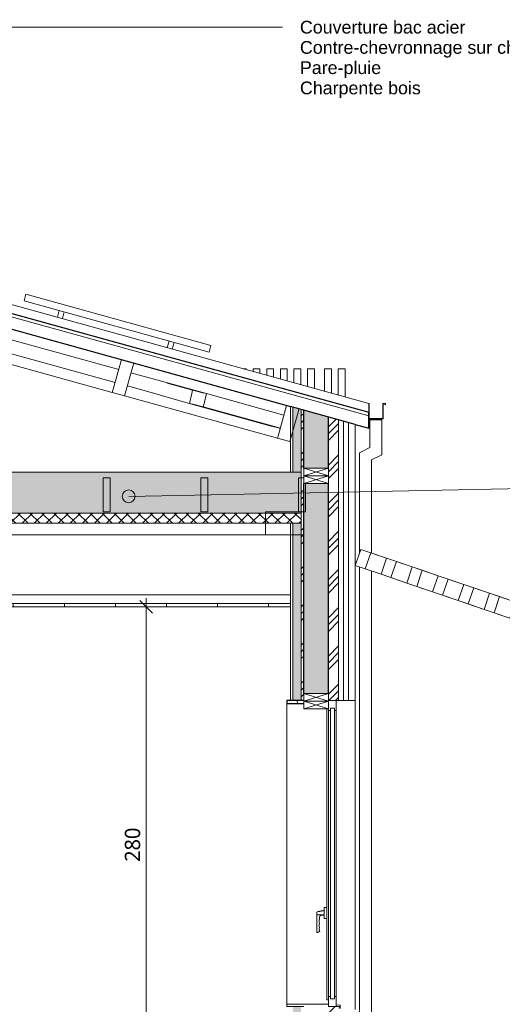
# Model space of a CAD drawing. Header units: millimetres. Extents: x -21851 to 219842, y -3161 to 6433.
# Tile 27 of 81: x 92057 to 94892, y 463 to 6252. Entities that reach past the tile are written whole.
import ezdxf

# ---------------------------------------------------------------- set-up
doc = ezdxf.new("R2010")
doc.units = ezdxf.units.MM
for name, color, linetype, lineweight in [('A-ANNO-DIMS', 211, 'Continuous', 9), ('A-ANNO-DIMS-50', 211, 'Continuous', 9), ('A-CLNG', 13, 'Continuous', 13), ('A-CLNG-FNSH', 13, 'Continuous', 13), ('A-CLNG-PATT', 13, 'Continuous', 13), ('A-DETL-GENF', 92, 'Continuous', 13), ('A-FLOR-FNSH', 192, 'Continuous', 13), ('A-FLOR-PATT', 8, 'Continuous', 13), ('A-GENM', 13, 'Continuous', 13), ('A-GLAZ', 151, 'Continuous', 13), ('A-GLAZ-CWMG', 51, 'Continuous', 13), ('A-ROOF', 132, 'Continuous', 13), ('A-ROOF-FNSH', 132, 'Continuous', 13), ('A-ROOF-MCUT', 132, 'Continuous', 13), ('A-WALL', 113, 'Continuous', 13), ('A-WALL-FNSH', 113, 'Continuous', 13), ('A-WALL-PATT', 111, 'Continuous', 13), ('G-ANNO-TEXT', 231, 'Continuous', 9), ('I-WALL', 2, 'Continuous', 13), ('Q-SPCQ', 91, 'Continuous', 13), ('S-BEAM', 12, 'Continuous', 13)]:
    doc.layers.add(name, color=color, linetype=linetype, lineweight=lineweight)
doc.styles.add('Arial', font='arial.ttf', dxfattribs={"height": 75})
doc.styles.add('Trebuchet MS', font='trebuc.ttf', dxfattribs={"height": 90})
doc.dimstyles.new('Cotes100e_Intérieur', dxfattribs={"dimscale": 304.8, "dimtxt": 92.785582, "dimasz": 0.246063, "dimexe": 0.164042, "dimexo": 0.0625, "dimgap": 0.032808, "dimtad": 1, "dimdec": 0, "dimlfac": 0.1, "dimzin": 0, "dimdsep": 46, "dimtxsty": 'Trebuchet MS', "dimblk1": 'OBLIQUE', "dimblk2": 'OBLIQUE', "dimsah": 1, "dimcen": 0.09, "dimdle": 0.164042, "dimazin": 0, "dimtfac": 1, "dimtdec": 4, "dimtix": 1, "dimtmove": 0, "dimatfit": 3, "dimfxl": 0.164042, "dimfxlon": 1, "dimtvp": 1, "dimtolj": 1, "dimtzin": 0, "dimarcsym": 2})
pattern_1 = [(45, (66518.88, 3183.11), (-112.2532, 112.2532), []), (45, (66558.56, 3183.11), (0, 224.5064), []), (45, (66479.19, 3183.11), (0, 224.5064), [])]
pattern_2 = [(135, (94028.144, 2036.093), (-177.7999, 88.8996), [15.715, -110.008]), (135, (93950.357, 2069.43), (-177.7999, 88.8996), [15.715, -110.008]), (135, (94028.145, 2080.54), (-177.7999, 88.8996), [15.715, -110.008]), (135, (93950.357, 2113.88), (-177.7999, 88.8996), [15.715, -110.008]), (161.565, (94017.032, 2047.206), (-355.59962, 88.89985), [35.141, -245.986]), (161.565, (93983.694, 2058.318), (-355.59962, 88.89985), [35.141, -245.986]), (161.565, (94017.032, 2091.656), (-355.59962, 88.89985), [35.141, -245.986]), (161.565, (93983.694, 2102.768), (-355.59962, 88.89985), [35.141, -245.986]), (225, (93950.357, 2047.205), (177.7999, 88.8996), [15.715, -110.008]), (225, (94028.145, 2080.54), (177.7999, 88.8996), [15.715, -110.008]), (225, (93950.357, 2091.655), (177.7999, 88.8996), [15.715, -110.008]), (225, (94028.145, 2124.99), (177.7999, 88.8996), [15.715, -110.008]), (198.435, (93983.694, 2058.318), (355.59962, 88.89985), [35.141, -245.986]), (198.435, (94017.032, 2069.43), (355.59962, 88.89985), [35.141, -245.986]), (198.435, (93983.694, 2102.768), (355.59962, 88.89985), [35.141, -245.986]), (198.435, (94017.032, 2113.88), (355.59962, 88.89985), [35.141, -245.986])]

# ---------------------------------------------------------------- blocks, each defined once
blk = doc.blocks.new('Family - Object-249874-COUPE JJ_50')
at = {"layer": 'A-GENM', "lineweight": 18}
for p, q in [((33189.6, 3043.1), (33221.9, 3137.8)), ((33221.9, 3137.8), (33189.6, 3043.1)), ((33221.9, 3137.8), (33189.6, 3043.1)), ((33221.9, 3137.8), (33189.6, 3043.1)), ((33221.9, 3137.8), (33280.4, 3117.8)), ((33280.4, 3117.8), (33221.9, 3137.8)), ((33280.4, 3117.8), (33221.9, 3137.8)), ((33373.3, 3086.2), (33221.9, 3137.8)), ((33248.1, 3023.2), (33280.4, 3117.8)), ((33280.4, 3117.8), (33373.3, 3086.2)), ((33373.3, 3086.2), (33341.1, 2991.5)), ((33373.3, 3086.2), (33341.1, 2991.5)), ((33373.3, 3086.2), (33341.1, 2991.5)), ((33341.1, 2991.5), (33373.3, 3086.2)), ((33341.1, 2991.5), (33373.3, 3086.2)), ((33524.8, 3034.6), (33373.3, 3086.2)), ((33431.8, 3066.2), (33373.3, 3086.2)), ((33431.8, 3066.2), (33373.3, 3086.2)), ((33373.3, 3086.2), (33431.8, 3066.2)), ((33248.1, 3023.2), (33189.6, 3043.1)), ((33189.6, 3043.1), (33248.1, 3023.2)), ((33189.6, 3043.1), (33248.1, 3023.2)), ((33189.6, 3043.1), (33341.1, 2991.5)), ((33341.1, 2991.5), (33248.1, 3023.2)), ((33399.6, 2971.6), (33431.8, 3066.2)), ((33431.8, 3066.2), (33524.8, 3034.6)), ((33524.8, 3034.6), (33492.5, 2939.9)), ((33492.5, 2939.9), (33524.8, 3034.6)), ((33492.5, 2939.9), (33524.8, 3034.6)), ((33524.8, 3034.6), (33492.5, 2939.9)), ((33524.8, 3034.6), (33492.5, 2939.9)), ((33676.2, 2982.9), (33524.8, 3034.6)), ((33524.8, 3034.6), (33583.3, 3014.6)), ((33583.3, 3014.6), (33524.8, 3034.6)), ((33583.3, 3014.6), (33524.8, 3034.6)), ((33551, 2920), (33583.3, 3014.6)), ((33583.3, 3014.6), (33676.2, 2982.9)), ((33341.1, 2991.5), (33492.5, 2939.9)), ((33341.1, 2991.5), (33399.6, 2971.6)), ((33341.1, 2991.5), (33399.6, 2971.6)), ((33399.6, 2971.6), (33341.1, 2991.5)), ((33492.5, 2939.9), (33399.6, 2971.6)), ((33676.2, 2982.9), (33644, 2888.3)), ((33644, 2888.3), (33676.2, 2982.9)), ((33644, 2888.3), (33676.2, 2982.9)), ((33676.2, 2982.9), (33644, 2888.3)), ((33676.2, 2982.9), (33644, 2888.3)), ((33827.7, 2931.3), (33676.2, 2982.9)), ((33734.7, 2963), (33676.2, 2982.9)), ((33734.7, 2963), (33676.2, 2982.9)), ((33676.2, 2982.9), (33734.7, 2963)), ((33702.5, 2868.4), (33734.7, 2963)), ((33734.7, 2963), (33827.7, 2931.3)), ((33492.5, 2939.9), (33644, 2888.3)), ((33551, 2920), (33492.5, 2939.9)), ((33492.5, 2939.9), (33551, 2920)), ((33492.5, 2939.9), (33551, 2920)), ((33644, 2888.3), (33551, 2920)), ((33795.4, 2836.7), (33827.7, 2931.3)), ((33795.4, 2836.7), (33827.7, 2931.3)), ((33827.7, 2931.3), (33795.4, 2836.7)), ((33827.7, 2931.3), (33795.4, 2836.7)), ((33827.7, 2931.3), (33795.4, 2836.7)), ((33886.2, 2911.4), (33827.7, 2931.3)), ((33886.2, 2911.4), (33827.7, 2931.3)), ((33827.7, 2931.3), (33886.2, 2911.4)), ((33979.1, 2879.7), (33827.7, 2931.3)), ((33853.9, 2816.8), (33886.2, 2911.4)), ((33886.2, 2911.4), (33979.1, 2879.7)), ((33644, 2888.3), (33795.4, 2836.7)), ((33702.5, 2868.4), (33644, 2888.3)), ((33644, 2888.3), (33702.5, 2868.4)), ((33644, 2888.3), (33702.5, 2868.4)), ((33795.4, 2836.7), (33702.5, 2868.4)), ((33795.4, 2836.7), (33853.9, 2816.8)), ((33795.4, 2836.7), (33853.9, 2816.8)), ((33853.9, 2816.8), (33795.4, 2836.7)), ((33795.4, 2836.7), (33946.9, 2785.1)), ((33946.9, 2785.1), (33979.1, 2879.7)), ((33979.1, 2879.7), (33946.9, 2785.1)), ((33946.9, 2785.1), (33979.1, 2879.7)), ((33979.1, 2879.7), (33946.9, 2785.1)), ((33979.1, 2879.7), (33946.9, 2785.1)), ((34037.6, 2859.8), (33979.1, 2879.7)), ((34037.6, 2859.8), (33979.1, 2879.7)), ((33979.1, 2879.7), (34037.6, 2859.8)), ((34130.6, 2828.1), (33979.1, 2879.7)), ((34005.4, 2765.1), (34037.6, 2859.8)), ((34037.6, 2859.8), (34130.6, 2828.1)), ((33946.9, 2785.1), (33853.9, 2816.8)), ((33946.9, 2785.1), (34005.4, 2765.1)), ((33946.9, 2785.1), (34005.4, 2765.1)), ((34005.4, 2765.1), (33946.9, 2785.1)), ((33946.9, 2785.1), (34098.3, 2733.5)), ((34098.3, 2733.5), (34130.6, 2828.1)), ((34098.3, 2733.5), (34130.6, 2828.1)), ((34130.6, 2828.1), (34098.3, 2733.5)), ((34130.6, 2828.1), (34098.3, 2733.5)), ((34130.6, 2828.1), (34098.3, 2733.5)), ((34130.6, 2828.1), (34189.1, 2808.2)), ((34189.1, 2808.2), (34130.6, 2828.1)), ((34189.1, 2808.2), (34130.6, 2828.1)), ((34282, 2776.5), (34130.6, 2828.1)), ((34156.8, 2713.5), (34189.1, 2808.2)), ((34189.1, 2808.2), (34282, 2776.5)), ((34098.3, 2733.5), (34005.4, 2765.1)), ((34098.3, 2733.5), (34156.8, 2713.5)), ((34098.3, 2733.5), (34156.8, 2713.5)), ((34156.8, 2713.5), (34098.3, 2733.5)), ((34098.3, 2733.5), (34249.8, 2681.9)), ((34282, 2776.5), (34249.8, 2681.9)), ((34282, 2776.5), (34249.8, 2681.9)), ((34282, 2776.5), (34249.8, 2681.9)), ((34249.8, 2681.9), (34282, 2776.5)), ((34249.8, 2681.9), (34282, 2776.5)), ((34433.5, 2724.9), (34282, 2776.5)), ((34282, 2776.5), (34340.5, 2756.6)), ((34340.5, 2756.6), (34282, 2776.5)), ((34340.5, 2756.6), (34282, 2776.5)), ((34308.3, 2661.9), (34340.5, 2756.6)), ((34340.5, 2756.6), (34433.5, 2724.9)), ((34433.5, 2724.9), (34401.2, 2630.3)), ((34433.5, 2724.9), (34428.5, 2710.3)), ((34428.5, 2710.3), (34433.5, 2724.9)), ((34428.5, 2710.3), (34433.5, 2724.9)), ((34433.5, 2724.9), (34428.5, 2710.3)), ((34452.4, 2718.5), (34433.5, 2724.9)), ((34492, 2705), (34433.5, 2724.9)), ((34492, 2705), (34433.5, 2724.9)), ((34433.5, 2724.9), (34452.4, 2718.5)), ((34249.8, 2681.9), (34156.8, 2713.5)), ((34249.8, 2681.9), (34401.2, 2630.3)), ((34308.3, 2661.9), (34249.8, 2681.9)), ((34249.8, 2681.9), (34308.3, 2661.9)), ((34249.8, 2681.9), (34308.3, 2661.9)), ((34409.7, 2590), (34409.7, 2710.3)), ((34459.7, 2710.3), (34409.7, 2710.3)), ((34452.4, 2718.5), (34449.6, 2710.3)), ((34449.6, 2710.3), (34452.4, 2718.5)), ((34452.4, 2718.5), (34492, 2705)), ((34452.4, 2718.5), (34492, 2705)), ((34492, 2705), (34452.4, 2718.5)), ((34492, 2705), (34452.4, 2718.5)), ((34452.4, 2718.5), (34492, 2705)), ((34492, 2705), (34452.4, 2718.5)), ((34452.4, 2718.5), (34492, 2705)), ((34492, 2705), (34452.4, 2718.5)), ((34452.4, 2718.5), (34492, 2705)), ((34492, 2705), (34452.4, 2718.5)), ((34452.4, 2718.5), (34492, 2705)), ((34492, 2705), (34452.4, 2718.5)), ((34452.4, 2718.5), (34492, 2705)), ((34492, 2705), (34452.4, 2718.5)), ((34452.4, 2718.5), (34492, 2705)), ((34492, 2705), (34452.4, 2718.5)), ((34452.4, 2718.5), (34492, 2705)), ((34492, 2705), (34452.4, 2718.5)), ((34452.4, 2718.5), (34492, 2705)), ((34452.4, 2718.5), (34492, 2705)), ((34492, 2705), (34452.4, 2718.5)), ((34452.4, 2718.5), (34492, 2705)), ((34459.7, 2590), (34459.7, 2710.3)), ((34492, 2705), (34459.7, 2610.3)), ((34459.7, 2610.3), (34492, 2705)), ((34459.7, 2610.3), (34492, 2705)), ((34492, 2705), (34459.7, 2610.3)), ((34401.2, 2630.3), (34308.3, 2661.9)), ((34409.7, 2655.2), (34401.2, 2630.3)), ((34401.2, 2630.3), (34409.7, 2655.2)), ((34401.2, 2630.3), (34409.7, 2655.2)), ((34409.7, 2655.2), (34401.2, 2630.3)), ((34401.2, 2630.3), (34409.7, 2627.4)), ((34409.7, 2627.4), (34401.2, 2630.3)), ((34401.2, 2630.3), (34409.7, 2627.4)), ((34401.2, 2630.3), (34459.7, 2610.3)), ((34459.7, 2590), (34409.7, 2590)), ((34409.7, 2590), (34409.7, 2540)), ((34459.7, 2540), (34459.7, 2590)), ((34409.7, 2540), (34459.7, 2540)), ((34409.7, 2440), (34409.7, 2540)), ((34459.7, 2440), (34459.7, 2540)), ((34459.7, 2440), (34409.7, 2440)), ((34409.7, 2440), (34409.7, 2390)), ((34459.7, 2390), (34459.7, 2440)), ((34409.7, 2390), (34459.7, 2390)), ((34409.7, 2290), (34409.7, 2390)), ((34459.7, 2290), (34459.7, 2390)), ((34459.7, 2290), (34409.7, 2290)), ((34409.7, 2290), (34409.7, 2240)), ((34459.7, 2240), (34459.7, 2290)), ((34409.7, 2240), (34459.7, 2240)), ((34409.7, 2140), (34409.7, 2240)), ((34459.7, 2140), (34459.7, 2240)), ((34459.7, 2140), (34409.7, 2140)), ((34409.7, 2140), (34409.7, 2090)), ((34409.7, 2090), (34459.7, 2090)), ((34409.7, 1990), (34409.7, 2090)), ((34459.7, 2090), (34459.7, 2140)), ((34459.7, 1990), (34459.7, 2090)), ((34459.7, 1990), (34409.7, 1990)), ((34409.7, 1990), (34409.7, 1940)), ((34459.7, 1940), (34459.7, 1990)), ((34409.7, 1940), (34459.7, 1940)), ((34409.7, 1840), (34409.7, 1940)), ((34459.7, 1840), (34459.7, 1940)), ((34459.7, 1840), (34409.7, 1840)), ((34409.7, 1840), (34409.7, 1790)), ((34459.7, 1790), (34459.7, 1840)), ((34409.7, 1790), (34459.7, 1790)), ((34409.7, 1690), (34409.7, 1790)), ((34459.7, 1690), (34459.7, 1790)), ((34459.7, 1690), (34409.7, 1690)), ((34409.7, 1690), (34409.7, 1640)), ((34459.7, 1640), (34459.7, 1690)), ((34409.7, 1640), (34459.7, 1640)), ((34409.7, 1540), (34409.7, 1640)), ((34459.7, 1540), (34459.7, 1640)), ((34459.7, 1540), (34409.7, 1540)), ((34409.7, 1540), (34409.7, 1490)), ((34459.7, 1490), (34459.7, 1540)), ((34409.7, 1390), (34409.7, 1490)), ((34409.7, 1490), (34459.7, 1490)), ((34459.7, 1390), (34459.7, 1490)), ((34459.7, 1390), (34409.7, 1390)), ((34409.7, 1390), (34409.7, 1340)), ((34459.7, 1340), (34459.7, 1390)), ((34409.7, 1340), (34459.7, 1340)), ((34409.7, 1240), (34409.7, 1340)), ((34459.7, 1240), (34459.7, 1340)), ((34459.7, 1240), (34409.7, 1240)), ((34409.7, 1240), (34409.7, 1190)), ((34459.7, 1190), (34459.7, 1240)), ((34409.7, 1090), (34409.7, 1190)), ((34409.7, 1190), (34459.7, 1190)), ((34459.7, 1090), (34459.7, 1190)), ((34459.7, 1090), (34409.7, 1090)), ((34409.7, 1090), (34409.7, 1040)), ((34459.7, 1040), (34459.7, 1090)), ((34409.7, 1040), (34459.7, 1040)), ((34409.7, 940), (34409.7, 1040)), ((34459.7, 940), (34459.7, 1040)), ((34459.7, 940), (34409.7, 940)), ((34409.7, 940), (34409.7, 890)), ((34459.7, 890), (34459.7, 940)), ((34409.7, 890), (34459.7, 890)), ((34409.7, 790), (34409.7, 890)), ((34459.7, 790), (34459.7, 890)), ((34459.7, 790), (34409.7, 790)), ((34409.7, 790), (34409.7, 740)), ((34459.7, 740), (34459.7, 790)), ((34409.7, 740), (34459.7, 740)), ((34409.7, 640), (34409.7, 740)), ((34459.7, 640), (34459.7, 740)), ((34459.7, 640), (34409.7, 640)), ((34409.7, 640), (34409.7, 590)), ((34459.7, 590), (34459.7, 640)), ((34409.7, 590), (34459.7, 590)), ((34409.7, 490), (34409.7, 590)), ((34459.7, 490), (34459.7, 590)), ((34459.7, 490), (34409.7, 490)), ((34409.7, 490), (34409.7, 440)), ((34459.7, 440), (34459.7, 490)), ((34409.7, 440), (34459.7, 440)), ((34409.7, 340), (34409.7, 440)), ((34459.7, 340), (34459.7, 440)), ((34459.7, 340), (34409.7, 340)), ((34409.7, 340), (34409.7, 290)), ((34409.7, 290), (34459.7, 290)), ((34409.7, 190), (34409.7, 290)), ((34459.7, 290), (34459.7, 340)), ((34459.7, 190), (34459.7, 290)), ((34459.7, 190), (34409.7, 190)), ((34409.7, 190), (34409.7, 140)), ((34459.7, 140), (34459.7, 190)), ((34409.7, 140), (34459.7, 140)), ((34409.7, 50), (34409.7, 140)), ((34459.7, 50), (34459.7, 140)), ((34459.7, 50), (34409.7, 50)), ((34409.7, 50), (34409.7, 0)), ((34409.7, 0), (34459.7, 0)), ((34459.7, 0), (34459.7, 50))]:
    blk.add_line(p, q, dxfattribs=at)
blk = doc.blocks.new('PU24-01_SAINTJULIEN_ReconstructionGroupeScolaire_APD_BriseSoleil_ifc-2-COUPE JJ_50')
at = {"layer": 'A-GENM', "color": 10, "lineweight": 18}
blk.add_blockref('Family - Object-249874-COUPE JJ_50', (0, 0), dxfattribs=at)
blk = doc.blocks.new('Family - IfcBeam - PANNE-251790-COUPE JJ_50')
at = {"layer": 'S-BEAM', "color": 10, "lineweight": 18}
for p, q in [((31815.7, 4253.2), (31767.7, 4080)), ((31823, 4251.2), (31815.7, 4253.2)), ((31888, 4233.2), (31823, 4251.2)), ((31882.6, 4213.7), (31888, 4233.2)), ((31834.6, 4040.5), (31882.6, 4213.7)), ((31767.7, 4080), (31762.3, 4060.5)), ((31762.3, 4060.5), (31827.3, 4042.5)), ((31827.3, 4042.5), (31834.6, 4040.5))]:
    blk.add_line(p, q, dxfattribs=at)
blk = doc.blocks.new('Family - IfcBeam - FP-251830-COUPE JJ_50')
at = {"layer": 'S-BEAM', "color": 10, "lineweight": 18}
for p, q in [((32860.4, 3558.5), (32856.6, 3558.5)), ((32856.6, 3558.5), (32856.6, 3377.4)), ((32886.6, 3558.5), (32860.4, 3558.5)), ((32896.6, 3358.5), (32896.6, 3526)), ((32856.6, 3377.4), (32856.6, 3358.5)), ((32856.6, 3358.5), (32892.9, 3358.5)), ((32892.9, 3358.5), (32896.6, 3358.5))]:
    blk.add_line(p, q, dxfattribs=at)
blk = doc.blocks.new('Family - IfcBeam - ENTRETOISE-251920-COUPE JJ_50')
at = {"layer": 'S-BEAM', "color": 10, "lineweight": 18}
for p, q in [((29858, 4733.9), (28896.7, 5000.5)), ((28896.7, 4917.5), (29836.6, 4656.8)), ((30828.9, 4464.6), (29930.3, 4713.8)), ((29908.9, 4636.7), (30807.5, 4387.6)), ((31799.7, 4195.4), (30901.1, 4444.6)), ((30879.8, 4367.5), (31778.3, 4118.3)), ((32114.9, 4108), (31872, 4175.4)), ((31850.6, 4098.3), (32066.2, 4038.5))]:
    blk.add_line(p, q, dxfattribs=at)
blk = doc.blocks.new('Family - IfcBeam - ENTRETOISE-252168-COUPE JJ_50')
at = {"layer": 'S-BEAM', "color": 10, "lineweight": 18}
for p, q in [((32234.2, 4073.5), (32084.6, 4115)), ((32114.9, 4108), (32151, 4099.3)), ((32315.3, 4053.8), (32151, 4099.3)), ((32229.5, 4054.3), (32215.4, 3995.8)), ((32234.2, 4073.5), (32229.5, 4054.3)), ((32294.6, 4058.8), (32234.2, 4073.5)), ((32315.3, 4053.8), (32294.6, 4058.8)), ((32301.4, 3996), (32315.3, 4053.8)), ((32057.5, 4039.6), (32057.8, 4040.8)), ((32057.5, 4039.6), (32215.4, 3995.8)), ((32215.4, 3995.8), (32235.7, 3990.8)), ((32296.6, 3976), (32301.4, 3996)), ((32235.7, 3990.8), (32296.6, 3976))]:
    blk.add_line(p, q, dxfattribs=at)
blk = doc.blocks.new('Family - IfcBeam - ENTRETOISE-252170-COUPE JJ_50')
at = {"layer": 'S-BEAM', "color": 10, "lineweight": 18}
for p, q in [((32151.1, 4099.1), (32126.3, 4105.2)), ((32770.8, 3927.2), (32315.3, 4053.6)), ((32057.7, 4040.9), (32057.4, 4039.8)), ((32695.7, 3862.7), (32221.3, 3994.3)), ((32749.5, 3850.1), (32290.3, 3977.5)), ((32749.3, 3849.5), (32695.7, 3862.7))]:
    blk.add_line(p, q, dxfattribs=at)
blk = doc.blocks.new('Family - IfcBeam - FP-252180-COUPE JJ_50')
at = {"layer": 'S-BEAM', "color": 10, "lineweight": 18}
for p, q in [((31712.5, 3558.5), (31708.7, 3558.5)), ((31708.7, 3558.5), (31708.7, 3377.4)), ((31748.7, 3558.5), (31712.5, 3558.5)), ((31748.7, 3539.6), (31748.7, 3558.5)), ((31748.7, 3358.5), (31748.7, 3539.6)), ((31708.7, 3377.4), (31708.7, 3358.5)), ((31708.7, 3358.5), (31745, 3358.5)), ((31745, 3358.5), (31748.7, 3358.5))]:
    blk.add_line(p, q, dxfattribs=at)
blk = doc.blocks.new('Family - IfcBeam - PANNE-252302-COUPE JJ_50')
at = {"layer": 'S-BEAM', "color": 10, "lineweight": 18}
for p, q in [((32786.6, 3984), (32738.6, 3810.8)), ((32793.9, 3982), (32786.6, 3984)), ((32858.9, 3964), (32793.9, 3982)), ((32805.4, 3771.2), (32853.5, 3944.5)), ((32853.5, 3944.5), (32858.9, 3964)), ((32733.1, 3791.3), (32733.2, 3791.3)), ((32738.6, 3810.8), (32733.2, 3791.3)), ((32733.2, 3791.3), (32798.1, 3773.3)), ((32798.1, 3773.3), (32805.4, 3771.2))]:
    blk.add_line(p, q, dxfattribs=at)
blk = doc.blocks.new('Family - IfcBeam - FP-252346-COUPE JJ_50')
at = {"layer": 'S-BEAM', "color": 10, "lineweight": 18}
for p, q in [((32286.5, 3558.5), (32282.7, 3558.5)), ((32282.7, 3558.5), (32282.7, 3377.4)), ((32322.7, 3558.5), (32286.5, 3558.5)), ((32322.7, 3539.6), (32322.7, 3558.5)), ((32322.7, 3358.5), (32322.7, 3539.6)), ((32282.7, 3377.4), (32282.7, 3358.5)), ((32282.7, 3358.5), (32318.9, 3358.5)), ((32318.9, 3358.5), (32322.7, 3358.5))]:
    blk.add_line(p, q, dxfattribs=at)
blk = doc.blocks.new('Family - IfcPlate - PLAT-252360-COUPE JJ_50')
at = {"layer": 'S-BEAM', "color": 10, "lineweight": 18}
for p, q in [((31762.3, 4060.5), (30863.7, 4309.7)), ((32733.1, 3791.2), (31834.6, 4040.4)), ((32808.6, 3770.3), (32805.4, 3771.2))]:
    blk.add_line(p, q, dxfattribs=at)
blk = doc.blocks.new('Family - IfcBeam - CVT-252406-COUPE JJ_50')
at = {"layer": 'S-BEAM', "color": 10, "lineweight": 18}
for p, q in [((32682.9, 3358.5), (32661.6, 3358.5)), ((32661.6, 3358.5), (32661.6, 3236.3)), ((32886.6, 3358.5), (32682.9, 3358.5)), ((32886.6, 3345.8), (32886.6, 3358.5)), ((32886.6, 3223.5), (32886.6, 3345.8)), ((32661.6, 3236.3), (32661.6, 3223.5)), ((32661.6, 3223.5), (32865.4, 3223.5)), ((32865.4, 3223.5), (32886.6, 3223.5))]:
    blk.add_line(p, q, dxfattribs=at)
blk = doc.blocks.new('Family - IfcBeam - ENTRETOISE-252446-COUPE JJ_50')
at = {"layer": 'S-BEAM', "color": 10, "lineweight": 18}
blk.add_line((32732.4, 3853.7), (32749.2, 3849.2), dxfattribs=at)
blk = doc.blocks.new('Family - IfcBeam - ENTRETOISE-252480-COUPE JJ_50')
at = {"layer": 'S-BEAM', "color": 10, "lineweight": 18}
for p, q in [((32056.7, 4040.8), (32057.6, 4040.5)), ((32732.7, 3853.6), (32749.2, 3849.2))]:
    blk.add_line(p, q, dxfattribs=at)
blk = doc.blocks.new('Family - IfcBeam - CVT-252578-COUPE JJ_50')
at = {"layer": 'S-BEAM', "color": 10, "lineweight": 18}
for p, q in [((30265.5, 3358.5), (30199.8, 3358.5)), ((30199.8, 3358.5), (30199.8, 3271)), ((30382.3, 3358.5), (30265.5, 3358.5)), ((30382.3, 3308.2), (30382.3, 3358.5)), ((30382.3, 3223.5), (30382.3, 3308.2)), ((30199.8, 3271), (30199.8, 3223.5)), ((30199.8, 3223.5), (30315.7, 3223.5)), ((30315.7, 3223.5), (30382.3, 3223.5)), ((32661.6, 3223.5), (30382.3, 3223.5))]:
    blk.add_line(p, q, dxfattribs=at)
blk = doc.blocks.new('GROUPE SCOLAIRE ST JULIEN - PRO - Ind A_importrevit_ifc-2-COUPE JJ_50')
at = {"layer": 'S-BEAM', "color": 10, "lineweight": 18}
for name in ['Family - IfcBeam - ENTRETOISE-251920-COUPE JJ_50', 'Family - IfcPlate - PLAT-252360-COUPE JJ_50', 'Family - IfcBeam - PANNE-251790-COUPE JJ_50', 'Family - IfcBeam - ENTRETOISE-252168-COUPE JJ_50', 'Family - IfcBeam - ENTRETOISE-252170-COUPE JJ_50', 'Family - IfcBeam - ENTRETOISE-252480-COUPE JJ_50', 'Family - IfcBeam - PANNE-252302-COUPE JJ_50', 'Family - IfcBeam - ENTRETOISE-252446-COUPE JJ_50', 'Family - IfcBeam - FP-252180-COUPE JJ_50', 'Family - IfcBeam - FP-252346-COUPE JJ_50', 'Family - IfcBeam - FP-251830-COUPE JJ_50', 'Family - IfcBeam - CVT-252578-COUPE JJ_50', 'Family - IfcBeam - CVT-252406-COUPE JJ_50']:
    blk.add_blockref(name, (0, 0), dxfattribs=at)
blk = doc.blocks.new('Panneau Photovoltaïque 1700x1000 - Panneau Photovoltaïque 1800x1134-7901553-COUPE JJ_50')
at = {"layer": 'Q-SPCQ', "color": 30}
for p, q in [((28954.8, 5274.9), (28944.2, 5236.4)), ((30041.8, 4973.5), (28954.8, 5274.9)), ((28944.2, 5236.4), (30031.1, 4934.9)), ((29150.4, 5179.2), (29139.7, 5140.6)), ((29168.6, 5132.6), (29179.3, 5171.1)), ((29796, 5000.1), (29785.3, 4961.6)), ((29814.2, 4953.5), (29824.9, 4992.1)), ((30031.1, 4934.9), (30041.8, 4973.5))]:
    blk.add_line(p, q, dxfattribs=at)
blk = doc.blocks.new('Menuiserie Alu - 1V _ 1fixe - 300x180cm - Bavettes Alu-8180674-COUPE JJ_50')
at = {"layer": 'A-GLAZ', "color": 30}
for p, q in [((33022.6, 2200), (33022.6, 489)), ((33076.6, 2250), (33031.6, 2250)), ((33031.6, 2200), (33031.6, 2191)), ((33043.6, 2205), (33043.6, 495)), ((33067.6, 2205), (33043.6, 2205)), ((33043.6, 2191), (33043.6, 2205)), ((33043.6, 2205), (33067.6, 2205)), ((33067.6, 495), (33067.6, 2205)), ((33067.6, 2205), (33067.6, 2191)), ((33076.6, 2191), (33076.6, 2250)), ((33031.6, 2191), (33043.6, 2191)), ((33031.6, 509), (33031.6, 2191)), ((33067.6, 2191), (33076.6, 2191)), ((33076.6, 2191), (33076.6, 509)), ((32963.6, 895), (32963.6, 990.2)), ((33006.6, 990.2), (32963.6, 990.2)), ((33006.6, 987.7), (32988, 985.4)), ((33006.6, 1014.3), (33003.1, 1014.3)), ((33022.6, 1033), (33006.6, 1033)), ((32979.2, 975.5), (32979.2, 964.3)), ((33006.6, 967), (33022.6, 967)), ((32963.6, 895), (32963.6, 886.7)), ((32964.4, 885), (32967.6, 885)), ((33031.6, 465), (32788.6, 465)), ((32788.6, 465), (32788.6, 450)), ((33022.6, 489), (33031.6, 489)), ((33031.6, 509), (33031.6, 450)), ((33043.6, 509), (33031.6, 509)), ((33031.6, 450), (33031.6, 465)), ((33043.6, 495), (33043.6, 509)), ((33043.6, 495), (33067.6, 495)), ((33067.6, 495), (33043.6, 495)), ((33076.6, 509), (33067.6, 509)), ((33067.6, 509), (33067.6, 495)), ((33076.6, 450), (33076.6, 509)), ((32788.6, 450), (32886.6, 450)), ((33031.6, 450), (33076.6, 450)), ((33076.6, 459.5), (33076.6, 450)), ((33098.8, 458.4), (33076.6, 459.5)), ((33076.6, 450), (33098.6, 450)), ((33098.6, 442.4), (33096.1, 442.4)), ((33096.1, 442.4), (33096.1, 439.9)), ((33096.1, 439.9), (33101.1, 439.9)), ((33098.6, 450), (33098.6, 442.4)), ((33101.1, 439.9), (33101.1, 456))]:
    blk.add_line(p, q, dxfattribs=at)
at = {"layer": 'A-GLAZ', "color": 30, "flags": 128}
for points in [[(32963.6, 990.2), (32963.6, 993), (32963.6, 996.1), (32963.6, 999.3), (32963.6, 1002.5)], [(33006.6, 967), (33006.6, 967.5), (33006.6, 968.8), (33006.6, 971), (33006.6, 974), (33006.6, 977.6), (33006.6, 982), (33006.6, 986.7), (33006.6, 991.9), (33006.6, 997.3), (33006.6, 1002.7), (33006.6, 1008.1), (33006.6, 1013.3), (33006.6, 1018), (33006.6, 1022.4), (33006.6, 1026), (33006.6, 1029), (33006.6, 1031.2), (33006.6, 1032.5), (33006.6, 1033)], [(32981.4, 892.1), (32978.1, 890.4), (32975.2, 888.9), (32972.6, 887.5), (32970.4, 886.5), (32968.9, 885.7), (32967.9, 885.2), (32967.6, 885), (32967.9, 885.2)]]:
    blk.add_lwpolyline(points, dxfattribs=at)
at = {"layer": 'A-GLAZ', "color": 30}
for centre, radius, start, end in [((32989.2, 975.5), 10, 97, 180), ((33022.8, 951.8), 45.3, 163.98841, 196.01159), ((33022.5, 927.1), 44.9, 164.26139, 195.73861), ((33009.8, 906.4), 31.8, 164.32733, 200.93628), ((33098.7, 456), 2.4, 0, 87)]:
    blk.add_arc(centre, radius, start, end, dxfattribs=at)
for points, knots in [([(32963.6, 1002.5), (32963.6, 1002.9), (32963.7, 1003.5), (32963.9, 1004.2), (32964.1, 1004.7), (32964.3, 1005), (32964.4, 1005.2), (32964.6, 1005.5), (32964.8, 1005.7), (32964.9, 1005.9), (32965.1, 1006.1), (32965.4, 1006.3), (32965.6, 1006.5), (32965.8, 1006.7), (32966.1, 1006.9), (32966.7, 1007.2), (32967.3, 1007.4), (32967.7, 1007.4)], [0, 0, 0, 0, 0.166667, 0.25, 0.333333, 0.375, 0.416667, 0.458333, 0.5, 0.541667, 0.583333, 0.625, 0.666667, 0.708333, 0.75, 0.833333, 1, 1, 1, 1]), ([(32967.7, 1007.4), (32967.3, 1007.4), (32966.7, 1007.2), (32966.1, 1006.9), (32965.8, 1006.7), (32965.6, 1006.5), (32965.4, 1006.3), (32965.1, 1006.1), (32964.9, 1005.9), (32964.8, 1005.8), (32964.8, 1005.7)], [0, 0, 0, 0, 0.1666667, 0.25, 0.2916667, 0.3333333, 0.375, 0.4166667, 0.4583333, 0.5, 0.5, 0.5, 0.5]), ([(32967.7, 1007.4), (32970.8, 1008), (32974.7, 1008.8), (32979.4, 1009.7), (32981.8, 1010.2), (32983.7, 1010.5), (32985.3, 1010.9), (32986.4, 1011.1), (32987.6, 1011.3), (32989.2, 1011.6), (32991.2, 1012), (32993.1, 1012.4), (32994.4, 1012.6), (32995.1, 1012.8), (32995.6, 1012.9), (32996.2, 1013), (32996.9, 1013.1), (32998, 1013.3), (32999.2, 1013.6), (33000.8, 1013.9), (33002.2, 1014.1), (33002.9, 1014.3), (33003.1, 1014.3), (33003.1, 1014.3), (33003.1, 1014.3)], [0, 0, 0, 0, 0.125, 0.15625, 0.1875, 0.21875, 0.234375, 0.25, 0.265625, 0.28125, 0.3125, 0.34375, 0.359375, 0.3671875, 0.375, 0.3828125, 0.390625, 0.40625, 0.421875, 0.4375, 0.46875, 0.484375, 0.4921875, 0.5, 0.5, 0.5, 0.5]), ([(32964.4, 885), (32964.4, 885), (32964.4, 885), (32964.3, 885.1), (32964.3, 885.1), (32964.2, 885.2), (32964.1, 885.3), (32964.1, 885.4), (32964, 885.5), (32963.9, 885.7), (32963.7, 886.1), (32963.6, 886.4), (32963.6, 886.7)], [0.5, 0.5, 0.5, 0.5, 0.5625, 0.59375, 0.625, 0.65625, 0.6875, 0.71875, 0.75, 0.8125, 0.875, 1, 1, 1, 1]), ([(32964, 885.5), (32964, 885.4), (32964.1, 885.4), (32964.1, 885.3), (32964.2, 885.2), (32964.3, 885.1), (32964.3, 885.1), (32964.4, 885), (32964.4, 885), (32964.4, 885)], [0.25, 0.25, 0.25, 0.25, 0.28125, 0.3125, 0.34375, 0.375, 0.40625, 0.4375, 0.5, 0.5, 0.5, 0.5])]:
    blk.add_open_spline(points, degree=3, knots=knots, dxfattribs=at)
blk.add_open_spline([(32980.1, 895), (32980.3, 894.5), (32980.8, 893.5), (32981.2, 892.6), (32981.4, 892.1)], degree=3, dxfattribs=at)
blk = doc.blocks.new('Descente EP avec décalage haut _hôte mur_ - Descente Rectangle 70x110mm-8024776-COUPE JJ_50')
at = {"layer": 'A-GENM', "color": 30}
for p, q in [((33275.6, 3900), (33345.6, 3900)), ((33275.6, 3736.7), (33275.6, 3900)), ((33345.6, 3900), (33345.6, 3693.8)), ((33275.6, 3736.7), (33215.6, 3706.2)), ((33215.6, 3119.4), (33215.6, 3706.2)), ((33285.6, 3663.3), (33345.6, 3693.8)), ((33285.6, 3663.3), (33285.6, 3116)), ((33215.6, 430), (33215.6, 3034.2)), ((33285.6, 3010.4), (33285.6, 9.7)), ((33215.6, 398.2), (33215.6, 428)), ((33215.6, 9.3), (33215.6, 395.3))]:
    blk.add_line(p, q, dxfattribs=at)
blk = doc.blocks.new('Meneau rectangulaire - Bardage en couvre claire voie verticale - 40x40mm-8594159-COUPE JJ_50')
at = {"layer": 'A-GLAZ-CWMG', "color": 30}
for p, q in [((33009.6, 4200), (33049.6, 4200)), ((33009.6, 4200), (33009.6, 4067.4)), ((33049.6, 4056.3), (33049.6, 4200))]:
    blk.add_line(p, q, dxfattribs=at)
blk = doc.blocks.new('Meneau rectangulaire - Bardage en couvre claire voie verticale - 40x40mm-V22-COUPE JJ_50')
at = {"layer": 'A-GLAZ-CWMG', "color": 30}
for p, q in [((33089.6, 4200), (33129.6, 4200)), ((33089.6, 4200), (33089.6, 4045.2)), ((33129.6, 4034.1), (33129.6, 4200))]:
    blk.add_line(p, q, dxfattribs=at)
blk = doc.blocks.new('Meneau rectangulaire - Bardage en couvre claire voie verticale - 40x40mm-8594491-COUPE JJ_50')
at = {"layer": 'A-GLAZ-CWMG', "color": 30}
for p, q in [((32829.6, 4200), (32869.6, 4200)), ((32829.6, 4200), (32829.6, 4117.3)), ((32869.6, 4106.2), (32869.6, 4200))]:
    blk.add_line(p, q, dxfattribs=at)
blk = doc.blocks.new('Meneau rectangulaire - Bardage en couvre claire voie verticale - 40x40mm-V23-COUPE JJ_50')
at = {"layer": 'A-GLAZ-CWMG', "color": 30}
for p, q in [((32749.6, 4200), (32789.6, 4200)), ((32749.6, 4200), (32749.6, 4139.5)), ((32789.6, 4128.4), (32789.6, 4200))]:
    blk.add_line(p, q, dxfattribs=at)
blk = doc.blocks.new('Meneau rectangulaire - Bardage en couvre claire voie verticale - 40x40mm-V24-COUPE JJ_50')
at = {"layer": 'A-GLAZ-CWMG', "color": 30}
for p, q in [((32669.6, 4200), (32709.6, 4200)), ((32669.6, 4200), (32669.6, 4161.7)), ((32709.6, 4150.6), (32709.6, 4200))]:
    blk.add_line(p, q, dxfattribs=at)
blk = doc.blocks.new('Meneau rectangulaire - Bardage en couvre claire voie verticale - 40x40mm-V25-COUPE JJ_50')
at = {"layer": 'A-GLAZ-CWMG', "color": 30}
for p, q in [((32589.6, 4200), (32629.6, 4200)), ((32589.6, 4200), (32589.6, 4183.9)), ((32629.6, 4172.8), (32629.6, 4200))]:
    blk.add_line(p, q, dxfattribs=at)
blk = doc.blocks.new('Meneau rectangulaire - Bardage en couvre claire voie verticale - 40x40mm-V26-COUPE JJ_50')
at = {"layer": 'A-GLAZ-CWMG', "color": 30}
for p in [(32531.4, 4200), (32549.6, 4195)]:
    blk.add_line(p, (32549.6, 4200), dxfattribs=at)
blk = doc.blocks.new('Meneau rectangulaire - Bardage en couvre claire voie verticale - 40x40mm-V27-COUPE JJ_50')
at = {"layer": 'A-GLAZ-CWMG', "color": 30}
for p, q in [((32909.6, 4200), (32949.6, 4200)), ((32909.6, 4200), (32909.6, 4095.1)), ((32949.6, 4084), (32949.6, 4200))]:
    blk.add_line(p, q, dxfattribs=at)
blk = doc.blocks.new('STR_RECTANGLE - Croix 45x145-8086014-COUPE JJ_50')
at = {"layer": 'A-DETL-GENF'}
for p, q in [((-11686, 245), (-11686, 200)), ((-11686, 245), (-11686, 200)), ((-11541, 200), (-11686, 245)), ((-11686, 200), (-11541, 245)), ((-11541, 200), (-11541, 245)), ((-11541, 200), (-11541, 245)), ((-11686, 200), (-11541, 200)), ((-11686, 200), (-11541, 200))]:
    blk.add_line(p, q, dxfattribs=at)
blk = doc.blocks.new('STR_RECTANGLE - Croix 45x145-V28-COUPE JJ_50')
at = {"layer": 'A-DETL-GENF'}
for p, q in [((-11541, 290), (-11686, 290)), ((-11686, 290), (-11686, 245)), ((-11686, 290), (-11686, 245)), ((-11541, 290), (-11686, 290)), ((-11541, 245), (-11686, 290)), ((-11686, 245), (-11541, 290)), ((-11541, 245), (-11541, 290)), ((-11541, 245), (-11541, 290)), ((-11686, 245), (-11541, 245)), ((-11686, 245), (-11541, 245))]:
    blk.add_line(p, q, dxfattribs=at)
blk = doc.blocks.new('DIMBLOCK11-COUPE JJ_50')
at = {"layer": 'A-ANNO-DIMS-50'}
for p, q in [((92799.3, 2800), (92761.8, 2837.5)), ((92799.3, -50), (92799.3, 2850)), ((92799.3, 2800), (92749.3, 2800)), ((92799.3, 2800), (92836.8, 2762.5)), ((92799.3, 2800), (92849.3, 2800)), ((92799.3, 0), (92749.3, 0)), ((92799.3, 0), (92761.8, 37.5)), ((92799.3, 0), (92836.8, -37.5)), ((92799.3, 0), (92849.3, 0))]:
    blk.add_line(p, q, dxfattribs=at)
at = {"layer": 'A-ANNO-DIMS-50', "color": 0, "insert": (92674.2, 1300.9), "char_height": 90, "width": 237.783, "attachment_point": 1, "rotation": 90, "line_spacing_factor": 1.048425, "style": 'Trebuchet MS'}
blk.add_mtext('280', dxfattribs=at)
blk = doc.blocks.new('_Oblique')
at = {"color": 0, "linetype": 'ByBlock', "lineweight": -2}
blk.add_line((-0.5, -0.5), (0.5, 0.5), dxfattribs=at)

msp = doc.modelspace()

# ---------------------------------------------------------------- hatches: boundary and pattern name
at = {"layer": 'A-CLNG-PATT'}
h = msp.add_hatch(dxfattribs=at)
h.set_pattern_fill('FP_73', color=30, angle=-135, style=0, pattern_type=2)
h.set_pattern_definition([(225, (71511.344, 3591.475), (-88.89959, -177.79988), [15.715, -110.008]), (225, (71478.006, 3513.69), (-88.89959, -177.79988), [15.715, -110.008]), (225, (71466.894, 3591.475), (-88.89959, -177.79988), [15.715, -110.008]), (225, (71433.557, 3513.69), (-88.89959, -177.79988), [15.715, -110.008]), (251.565, (71500.23, 3580.362), (-88.89985, -355.599625), [35.141, -245.986]), (251.565, (71489.12, 3547.024), (-88.89985, -355.599625), [35.141, -245.986]), (251.565, (71455.782, 3580.362), (-88.89985, -355.599625), [35.141, -245.986]), (251.565, (71444.67, 3547.024), (-88.89985, -355.599625), [35.141, -245.986]), (315, (71500.23, 3513.69), (-88.89959, 177.79988), [15.715, -110.008]), (315, (71466.894, 3591.475), (-88.89959, 177.79988), [15.715, -110.008]), (315, (71455.78, 3513.69), (-88.89959, 177.79988), [15.715, -110.008]), (315, (71422.444, 3591.475), (-88.89959, 177.79988), [15.715, -110.008]), (288.435, (71489.12, 3547.024), (-88.89985, 355.599625), [35.141, -245.986]), (288.435, (71478.007, 3580.362), (-88.89985, 355.599625), [35.141, -245.986]), (288.435, (71444.67, 3547.024), (-88.89985, 355.599625), [35.141, -245.986]), (288.435, (71433.557, 3580.362), (-88.89985, 355.599625), [35.141, -245.986])])
h.paths.add_polyline_path([(58841, 3351.5), (58841, 3591.5), (49312.5, 3591.5), (49312.5, 3351.5), (58817.2, 3351.5)])
h.paths.add_polyline_path([(93710.1, 3351.5), (93710.1, 3591.5), (85685.2, 3591.5), (85685.2, 3351.5), (93668, 3351.5)])
h = msp.add_hatch(dxfattribs=at)
h.set_pattern_fill('FP_72', color=30, angle=-135, style=0, pattern_type=2)
h.set_pattern_definition([(225, (71511.344, 3591.475), (35.35534, -35.35534), []), (315, (71511.344, 3591.475), (35.35534, 35.35534), [])])
h.paths.add_polyline_path([(58796, 3291.5), (58796, 3351.5), (49312.5, 3351.5), (49312.5, 3291.5), (58778, 3291.5)])
h.paths.add_polyline_path([(93710.1, 3291.5), (93710.1, 3351.5), (85685.2, 3351.5), (85685.2, 3291.5), (93668, 3291.5)])
h = msp.add_hatch(dxfattribs=at)
h.set_pattern_fill('FP_68', color=30, style=0, pattern_type=2)
h.set_pattern_definition([(90, (66518.88, 3183.1), (-300, 2e-14), [])])
h.paths.add_polyline_path([(93553, 2800), (93647.1, 2800), (93647.1, 2820), (85748.2, 2820), (85748.2, 2800), (92632.9, 2800)])
at = {"layer": 'A-FLOR-PATT'}
h = msp.add_hatch(dxfattribs=at)
h.set_pattern_fill('FP_67', color=30, style=0, pattern_type=2)
h.set_pattern_definition([(108.435, (66573.02, 3183.11), (-208.24995, 416.49993), [79.025, -579.519]), (139.399, (66548.032, 3258.083), (-1249.504943, 1041.243068), [38.399, -1881.571]), (136.848, (66727.127, 3283.073), (-3123.769422, 2915.4788923), [91.346, -4475.934]), (109.983, (66660.487, 3345.548), (-624.746965, 1666.001328), [48.75, -2388.754]), (90, (66643.83, 3183.11), (-208.25, 208.25), [41.65, -166.6]), (118.443, (66643.8265, 3224.763), (1457.75313, -2707.248388), [113.682, -5570.435]), (84.289, (66589.682, 3324.723), (-208.263648, -1874.248384), [41.858, -2051.029]), (129.806, (66593.847, 3366.373), (833.00754, -1041.24396), [32.53, -1593.955])])
h.paths.add_polyline_path([(93627.1, 2231), (93725.1, 2231), (93725.1, 2250), (93627.1, 2250)])
at = {"layer": 'A-WALL-PATT'}
h = msp.add_hatch(dxfattribs=at)
h.set_pattern_fill('FP_43', color=30, angle=225, style=0, pattern_type=2)
h.set_pattern_definition(pattern_2)
h.paths.add_polyline_path([(93710.1, -75), (93710.1, 450), (93662.1, 450), (93662.1, -75)])
h.paths.add_polyline_path([(93662.1, 2250), (93710.1, 2250), (93710.1, 3291.5), (93662.1, 3291.5), (93662.1, 2346.6)])
h.paths.add_polyline_path([(93710.1, 3591.5), (93710.1, 3960.4), (93662.1, 3973.7), (93662.1, 3591.5), (93668, 3591.5)])
h = msp.add_hatch(dxfattribs=at)
h.set_pattern_fill('FP_36', color=30, style=0, pattern_type=2)
h.set_pattern_definition(pattern_1)
h.paths.add_polyline_path([(93710.1, 200), (93725.1, 200), (93725.1, 450), (93710.1, 450), (93710.1, 214.6)])
h.paths.add_polyline_path([(93710.1, 2250), (93725.1, 2250), (93725.1, 3956.2), (93710.1, 3960.4), (93710.1, 2275.6)])
h = msp.add_hatch(dxfattribs=at)
h.set_pattern_fill('FP_43', color=30, angle=225, style=0, pattern_type=2)
h.set_pattern_definition(pattern_2)
h.paths.add_polyline_path([(93725.1, 290), (93870.1, 290), (93870.1, 360), (93725.1, 360), (93725.1, 356.8)])
h.paths.add_polyline_path([(93725.1, 2290), (93870.1, 2290), (93870.1, 3526), (93725.1, 3526), (93725.1, 2346.6)])
h.paths.add_polyline_path([(93844, 3616), (93870.1, 3616), (93870.1, 3916), (93725.1, 3956.2), (93725.1, 3616), (93783.1, 3616)])
h = msp.add_hatch(dxfattribs=at)
h.set_pattern_fill('FP_36', color=30, style=0, pattern_type=2)
h.set_pattern_definition(pattern_1)
h.paths.add_polyline_path([(93930.1, 200), (93930.1, 428.7), (93914.1, 430.1), (93914.1, 450), (93870.1, 450), (93870.1, 200)])
h.paths.add_polyline_path([(93870.1, 2250), (93914.1, 2250), (93914.1, 2251.5), (93915.1, 2251.5), (93915.1, 2250), (93930.1, 2250), (93930.1, 3899.4), (93870.1, 3916), (93870.1, 2275.6)])
at = {"layer": 'G-ANNO-TEXT'}
h = msp.add_hatch(color=7, dxfattribs=at)
edge = h.paths.add_edge_path()
edge.add_arc((92696.8, 3449.4), 37.5, 0, 360)

# ---------------------------------------------------------------- linework, layer by layer
at = {"layer": 'A-CLNG', "color": 30}
for p, q in [((93710.1, 3591.5), (85685.2, 3591.5)), ((93710.1, 3351.5), (85685.2, 3351.5)), ((85685.2, 3291.5), (93710.1, 3291.5)), ((93647.1, 2870), (85748.2, 2870)), ((93647.1, 2820), (85748.2, 2820))]:
    msp.add_line(p, q, dxfattribs=at)
at = {"layer": 'A-CLNG-FNSH', "color": 30}
msp.add_line((85748.2, 2800), (93647.1, 2800), dxfattribs=at)
at = {"layer": 'A-FLOR-FNSH', "color": 20, "lineweight": 25}
for p, q in [((93725.1, 2250), (93627.1, 2250)), ((93627.1, 2250), (93627.1, 2231)), ((93627.1, 2231), (93725.1, 2231))]:
    msp.add_line(p, q, dxfattribs=at)
at = {"layer": 'A-ROOF', "color": 20, "lineweight": 25}
for p, q in [((89697.7, 5166.5), (94108.1, 3943.4)), ((89697.7, 5073.1), (93647.1, 3977.8)), ((94108.1, 3850), (94108.1, 3943.4)), ((94028.1, 3872.2), (94108.1, 3850))]:
    msp.add_line(p, q, dxfattribs=at)
at = {"layer": 'A-ROOF', "color": 30}
msp.add_line((89697.7, 5145.8), (94108.1, 3922.6), dxfattribs=at)
at = {"layer": 'A-ROOF-FNSH', "color": 30}
for p, q in [((94108.1, 3995.3), (89697.7, 5218.4)), ((94108.1, 3943.4), (94108.1, 3995.3))]:
    msp.add_line(p, q, dxfattribs=at)
at = {"layer": 'A-ROOF-MCUT', "color": 30}
for p, q in [((94110.1, 3995.3), (94108.1, 3995.3)), ((94110.1, 3907.3), (94110.1, 3995.3)), ((94206.6, 3995.3), (94191.1, 3995.3)), ((94191.1, 3995.3), (94191.1, 3907.3)), ((94206.6, 3988.1), (94206.6, 3995.3)), ((94193.1, 3905.3), (94193.1, 3993.3)), ((94193.1, 3993.3), (94204.6, 3993.3)), ((94204.6, 3993.3), (94204.6, 3988.1)), ((94204.6, 3988.1), (94206.6, 3988.1)), ((94108.1, 3905.3), (94193.1, 3905.3)), ((94191.1, 3907.3), (94110.1, 3907.3))]:
    msp.add_line(p, q, dxfattribs=at)
at = {"layer": 'A-WALL', "color": 20, "lineweight": 25}
for p, q in [((94028.1, 3872.2), (93647.1, 3977.8)), ((93725.1, 3616), (93725.1, 3956.2)), ((93870.1, 3616), (93870.1, 3916)), ((93725.1, 2290), (93725.1, 3526)), ((93870.1, 2290), (93870.1, 3526))]:
    msp.add_line(p, q, dxfattribs=at)
at = {"layer": 'A-WALL', "color": 30}
for p, q in [((93662.1, 3591.5), (93662.1, 3973.7)), ((93710.1, 2250), (93710.1, 3960.4)), ((93930.1, 2250), (93930.1, 3899.4)), ((93959.1, 2250), (93959.1, 3891.3)), ((93988.1, 2250), (93988.1, 3883.3)), ((93662.1, 2250), (93662.1, 3291.5)), ((93870.1, 2250), (93914.1, 2250)), ((93914.1, 2250), (93914.1, 2251.5)), ((93914.1, 2251.5), (93915.1, 2251.5)), ((93915.1, 2251.5), (93915.1, 2250)), ((93915.1, 2250), (93959.1, 2250)), ((94028.1, 2250), (94028.1, 432.2))]:
    msp.add_line(p, q, dxfattribs=at)
at = {"layer": 'A-WALL-FNSH', "color": 30}
for p, q in [((93647.1, 3977.8), (93647.1, 3591.5)), ((94028.1, 2250), (94028.1, 3872.2)), ((93647.1, 3291.5), (93647.1, 2250)), ((93959.1, 2250), (94028.1, 2250))]:
    msp.add_line(p, q, dxfattribs=at)
at = {"layer": 'G-ANNO-TEXT', "color": 50}
for p, q in [((91608, 6207.6), (93601.4, 6207.6)), ((92696.8, 3449.4), (96652.2, 3527.6))]:
    msp.add_line(p, q, dxfattribs=at)
msp.add_circle((92696.8, 3449.4), 37.5, dxfattribs=at)
at = {"layer": 'I-WALL', "color": 30}
msp.add_line((93627.1, 2231), (93627.1, 465), dxfattribs=at)

# ---------------------------------------------------------------- block references
at = {"color": 50, "lineweight": 5}
for name in ['GROUPE SCOLAIRE ST JULIEN - PRO - Ind A_importrevit_ifc-2-COUPE JJ_50', 'PU24-01_SAINTJULIEN_ReconstructionGroupeScolaire_APD_BriseSoleil_ifc-2-COUPE JJ_50']:
    msp.add_blockref(name, (60838.5, 0), dxfattribs=at)
at = {"layer": 'A-DETL-GENF'}
for name, p in [('STR_RECTANGLE - Croix 45x145-V28-COUPE JJ_50', (105411.1, 3326)), ('STR_RECTANGLE - Croix 45x145-8086014-COUPE JJ_50', (105411.1, 3326)), ('STR_RECTANGLE - Croix 45x145-V28-COUPE JJ_50', (105411.1, 2000)), ('STR_RECTANGLE - Croix 45x145-8086014-COUPE JJ_50', (105411.1, 2000))]:
    msp.add_blockref(name, p, dxfattribs=at)
at = {"layer": 'A-GENM', "color": 30}
msp.add_blockref('Descente EP avec décalage haut _hôte mur_ - Descente Rectangle 70x110mm-8024776-COUPE JJ_50', (60838.5, 0), dxfattribs=at)
at = {"layer": 'A-GLAZ', "color": 30}
msp.add_blockref('Menuiserie Alu - 1V _ 1fixe - 300x180cm - Bavettes Alu-8180674-COUPE JJ_50', (60838.5, 0), dxfattribs=at)
at = {"layer": 'A-GLAZ-CWMG', "color": 30}
for name in ['Meneau rectangulaire - Bardage en couvre claire voie verticale - 40x40mm-V26-COUPE JJ_50', 'Meneau rectangulaire - Bardage en couvre claire voie verticale - 40x40mm-V25-COUPE JJ_50', 'Meneau rectangulaire - Bardage en couvre claire voie verticale - 40x40mm-V24-COUPE JJ_50', 'Meneau rectangulaire - Bardage en couvre claire voie verticale - 40x40mm-V23-COUPE JJ_50', 'Meneau rectangulaire - Bardage en couvre claire voie verticale - 40x40mm-8594491-COUPE JJ_50', 'Meneau rectangulaire - Bardage en couvre claire voie verticale - 40x40mm-V27-COUPE JJ_50', 'Meneau rectangulaire - Bardage en couvre claire voie verticale - 40x40mm-8594159-COUPE JJ_50', 'Meneau rectangulaire - Bardage en couvre claire voie verticale - 40x40mm-V22-COUPE JJ_50']:
    msp.add_blockref(name, (60838.5, 0), dxfattribs=at)
at = {"layer": 'Q-SPCQ', "color": 30}
msp.add_blockref('Panneau Photovoltaïque 1700x1000 - Panneau Photovoltaïque 1800x1134-7901553-COUPE JJ_50', (63138.5, -637.8), dxfattribs=at)

# ---------------------------------------------------------------- texts
at = {"layer": 'G-ANNO-TEXT', "color": 7, "char_height": 75, "attachment_point": 1, "style": 'Arial'}
for s, insert, width in [('Couverture bac acier', (93703, 6245.1), 1170.464), ('Contre-chevronnage sur chevronnage 50mm', (93703, 6126.1), 2525.316), ('Pare-pluie', (93703, 6007), 573.207), ('Charpente bois ', (93703, 5887.9), 889.873)]:
    msp.add_mtext(s, dxfattribs=dict(at, insert=insert, width=width))

# ---------------------------------------------------------------- dimensions: what is measured, and where the dimension line sits
at = {"layer": 'A-ANNO-DIMS'}
dim = msp.add_linear_dim(base=(92799.3, 2800), p1=(92749.3, 0), p2=(92749.3, 2800), angle=90, dimstyle='Cotes100e_Intérieur', override={"dimpost": '<>', "dimfxl": 2800}, dxfattribs=at)
dim.commit()
dim.dimension.update_dxf_attribs({"geometry": 'DIMBLOCK11-COUPE JJ_50', "text_midpoint": (92743.5, 1400)})

doc.saveas('drawing.dxf')
